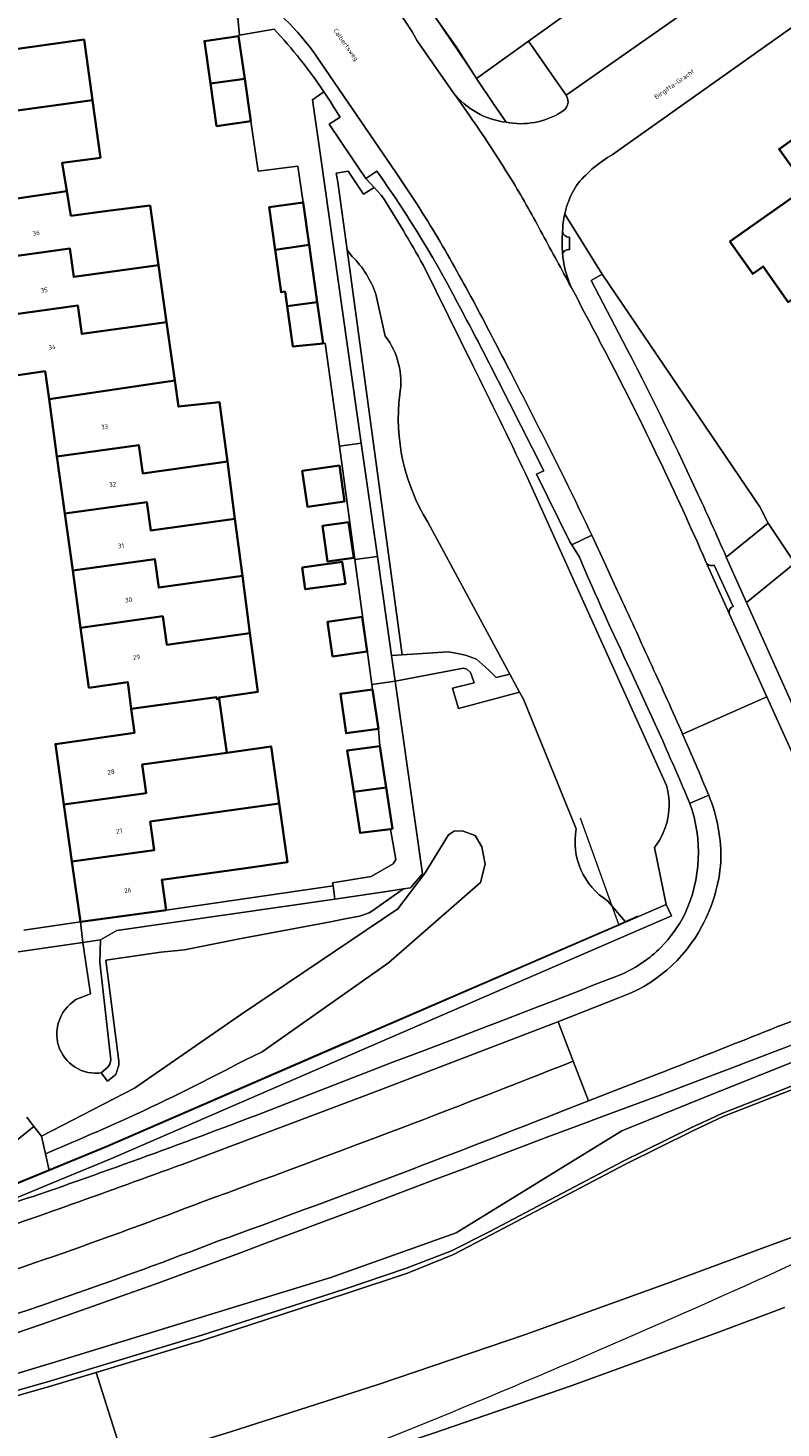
# Model space of a CAD drawing. Header units: metres. Extents: x 197700 to 204338, y 317132 to 325229.
# Tile 129 of 256: x 199936 to 199994, y 317786 to 317895. Entities that reach past the tile are written whole.
import ezdxf
from ezdxf.enums import TextEntityAlignment as Align

# ---------------------------------------------------------------- set-up
doc = ezdxf.new("R2010")
doc.units = ezdxf.units.M
for name, color, linetype, lineweight in [('B-WE-GR-BEPLANTING_CULTUUR_BOSPLANTSOEN-GV', 90, 'Continuous', 18), ('B-WE-GR-BEPLANTING_CULTUUR_HEESTERS-GV', 90, 'Continuous', 18), ('B-WE-GW-TALUD_KRUIN-G', 90, 'Continuous', 18), ('B-WE-IE-TERREINAFSCHEIDING_KUNSTMATIG_HEKWERK-G', 20, 'IE-TERREINAFSCHEIDING-KUNSTMATIG', 18), ('B-WE-IE-TERREINAFSCHEIDING_KUNSTMATIG_MUUR-G', 90, 'IE-TERREINAFSCHEIDING-KUNSTMATIG-DICHT', 18), ('B-WE-IE-TERREINAFSCHEIDING_KUNSTMATIG_MUUR-GV', 90, 'Continuous', 18), ('B-WE-KW-KUNSTWERK_GELUIDSWERING_SCHERM-G', 170, 'Continuous', 18), ('B-WE-OG-BEBOUWING-GV', 7, 'Continuous', 35), ('B-WE-OG-BEBOUWING-T18', 10, 'Continuous', 18), ('B-WE-OG-TERREIN_CULTUURSCHEIDING-GV', 7, 'Continuous', 18), ('B-WE-OG-TERREIN_ERF-GV', 7, 'Continuous', 18), ('B-WE-OG-TOPOGRAFIE-T18', 10, 'Continuous', 18), ('B-WE-VH-ONVERHARD-GV', 252, 'Continuous', 18), ('B-WE-VH-VERHARDING_ASFALT-GV', 252, 'Continuous', 18), ('B-WE-VH-VERHARDING_BETONSTRAATSTEEN-GV', 252, 'Continuous', 18), ('B-WE-VH-VERHARDING_HALFVERHARDING_GRIND-GV', 252, 'Continuous', 18), ('B-WE-VH-VERHARDING_SIERBESTRATING-GV', 252, 'Continuous', 18), ('B-WE-VH-VERHARDING_TEGEL-GV', 252, 'Continuous', 18), ('B-WE-VW-MARKERING_PICTOGRAM-G', 7, 'Continuous', 18)]:
    doc.layers.add(name, color=color, linetype=linetype, lineweight=lineweight)
doc.styles.add('NLCS-ISO-M200-T18', font='NLCS-ISO.ttf', dxfattribs={"height": 0.36})
doc.linetypes.add('IE-TERREINAFSCHEIDING-KUNSTMATIG', pattern='A,4,[82,NLCS.SHX,S=0.75,R=90,X=0,Y=0],4,-2', length=10)
doc.linetypes.add('IE-TERREINAFSCHEIDING-KUNSTMATIG-DICHT', pattern='A,8,-1,[82,NLCS.SHX,S=0.75,R=90,X=0,Y=0],-1', length=10)

msp = doc.modelspace()

# ---------------------------------------------------------------- linework, layer by layer
at = {"layer": 'B-WE-GR-BEPLANTING_CULTUUR_BOSPLANTSOEN-GV'}
for points in [[(199960.504, 317883.862), (199959.571, 317883.71), (199959.704, 317883.022), (199960.424, 317877.73)], [(199963.12, 317881.962), (199962.533, 317882.598), (199961.717, 317882.064), (199960.504, 317883.862)], [(199970.234, 317868.702), (199966.381, 317876.503)], [(199962.667, 317874.277), (199963.405, 317870.991)], [(199985.367, 317835.913), (199974.371, 317860.214)], [(199966.722, 317856.478), (199973.134, 317844.595), (199973.894, 317843.187), (199974.19, 317842.638), (199978.311, 317832.511)], [(199980.783, 317826.888), (199981.125, 317826.482), (199982.14, 317825.276), (199982.168, 317825.243), (199985.34, 317826.616), (199984.432, 317831.061)]]:
    msp.add_lwpolyline(points, dxfattribs=at)
for points in [[(199966.381, 317876.503, 0.0169914), (199963.12, 317881.962)], [(199960.424, 317877.73, 0.0153706), (199960.82, 317877.221)], [(199960.82, 317877.221, -0.1147395), (199962.667, 317874.277)], [(199963.405, 317870.991, -0.2101098), (199964.539, 317866.427)], [(199974.371, 317860.214, 0.0060615), (199970.234, 317868.702)], [(199964.539, 317866.427, 0.1701158), (199966.722, 317856.478)], [(199984.432, 317831.061, 0.2375502), (199985.367, 317835.913)], [(199978.311, 317832.511, 0.3071345), (199980.783, 317826.888)]]:
    msp.add_lwpolyline(points, format="xyb", dxfattribs=at)
at = {"layer": 'B-WE-GR-BEPLANTING_CULTUUR_HEESTERS-GV'}
for points in [[(199974.594, 317894.02), (199970.519, 317891.111), (199971.859, 317889.136), (199972.843, 317887.686)], [(199977.529, 317889.815), (199976.995, 317890.58), (199974.594, 317894.02)]]:
    msp.add_lwpolyline(points, dxfattribs=at)
for points in [[(199977.133, 317888.472, 0.463465), (199977.529, 317889.815)], [(199972.843, 317887.686, 0.1860054), (199977.133, 317888.472)]]:
    msp.add_lwpolyline(points, format="xyb", dxfattribs=at)
for points in [[(199941.219, 317813.475), (199941.721, 317812.812), (199942.374, 317813.35), (199942.598, 317814.065), (199942.598, 317814.391), (199941.599, 317822.27), (199945.882, 317822.882), (199947.718, 317823.086), (199952.023, 317823.929), (199959.119, 317825.263), (199960.282, 317825.488), (199961.383, 317825.712), (199962.138, 317825.977), (199962.361, 317826.094), (199964.828, 317827.844), (199963.493, 317827.642), (199959.482, 317827.035), (199942.443, 317824.572), (199941.162, 317823.866), (199941.109, 317822.106), (199941.966, 317814.493), (199941.905, 317814.146), (199941.741, 317813.902)], [(199937.82, 317817.115), (199937.776, 317816.832), (199937.763, 317816.686), (199937.758, 317816.414), (199937.777, 317816.142), (199937.821, 317815.873), (199937.888, 317815.609), (199937.979, 317815.352), (199938.092, 317815.104), (199938.227, 317814.868), (199938.382, 317814.644), (199938.557, 317814.435), (199938.75, 317814.243), (199938.959, 317814.068), (199939.183, 317813.913), (199939.42, 317813.779), (199939.668, 317813.666), (199939.925, 317813.576), (199940.189, 317813.509), (199940.458, 317813.466), (199940.73, 317813.447), (199941.003, 317813.453), (199941.219, 317813.475), (199941.741, 317813.902), (199941.905, 317814.146), (199941.966, 317814.493), (199941.109, 317822.106), (199941.162, 317823.866), (199939.781, 317823.659), (199940.009, 317822.251), (199940.387, 317819.635), (199939.246, 317819.188), (199939.011, 317819.023), (199938.791, 317818.838), (199938.589, 317818.634), (199938.406, 317818.413), (199938.243, 317818.177), (199938.102, 317817.927), (199937.984, 317817.665), (199937.89, 317817.394)]]:
    msp.add_lwpolyline(points, close=True, dxfattribs=at)
at = {"layer": 'B-WE-GW-TALUD_KRUIN-G'}
for points in [[(199960.424, 317877.73, 0.0153706), (199960.82, 317877.221)], [(199960.82, 317877.221, -0.1147395), (199962.667, 317874.277)], [(199963.405, 317870.991, -0.2101098), (199964.539, 317866.427)], [(199964.539, 317866.427, 0.1701158), (199966.722, 317856.478)], [(199978.311, 317832.511, 0.3071345), (199980.783, 317826.888)]]:
    msp.add_lwpolyline(points, format="xyb", dxfattribs=at)
for points in [[(199962.667, 317874.277), (199963.405, 317870.991)], [(199966.722, 317856.478), (199973.134, 317844.595), (199973.894, 317843.187), (199974.19, 317842.638), (199978.311, 317832.511)], [(199980.783, 317826.888), (199981.125, 317826.482), (199982.14, 317825.276), (199982.168, 317825.243)]]:
    msp.add_lwpolyline(points, dxfattribs=at)
at = {"layer": 'B-WE-IE-TERREINAFSCHEIDING_KUNSTMATIG_HEKWERK-G'}
for points in [[(199981.125, 317826.482), (199978.663, 317833.346)], [(199981.638, 317825.051), (199981.125, 317826.482)], [(199960.296, 317815.841), (199981.638, 317825.051)], [(199981.638, 317825.051), (199982.14, 317825.276)], [(199982.14, 317825.276), (199983.148, 317825.729)], [(199960.296, 317815.841), (199941.715, 317807.779)], [(199941.715, 317807.779), (199937.164, 317805.901)], [(199937.164, 317805.901), (199933.73, 317804.485)]]:
    msp.add_lwpolyline(points, dxfattribs=at)
at = {"layer": 'B-WE-IE-TERREINAFSCHEIDING_KUNSTMATIG_MUUR-G'}
for points in [[(199967.161, 317896.075), (199970.519, 317891.111)], [(199970.519, 317891.111), (199974.594, 317894.02)]]:
    msp.add_lwpolyline(points, dxfattribs=at)
at = {"layer": 'B-WE-IE-TERREINAFSCHEIDING_KUNSTMATIG_MUUR-GV'}
msp.add_lwpolyline([(199868.777, 317786.243), (199882.321, 317789.133), (199890.572, 317791.112), (199902.778, 317794.083), (199913.126, 317796.859), (199928.99, 317801.658), (199934.131, 317803.514), (199937.556, 317804.928), (199942.172, 317806.833), (199962.212, 317815.535), (199985.744, 317825.738), (199985.34, 317826.616), (199982.168, 317825.243), (199966.053, 317818.269), (199960.316, 317815.795), (199941.774, 317807.75), (199937.175, 317805.852), (199933.75, 317804.439), (199928.7, 317802.615), (199912.836, 317797.816), (199902.519, 317795.049), (199890.257, 317792.065), (199882.087, 317790.105), (199868.569, 317787.221)], dxfattribs=at)
at = {"layer": 'B-WE-KW-KUNSTWERK_GELUIDSWERING_SCHERM-G'}
msp.add_lwpolyline([(199934.402, 317793.089), (199936.614, 317793.852), (199938.825, 317794.616), (199941.031, 317795.397), (199943.235, 317796.181), (199945.436, 317796.973), (199947.635, 317797.773), (199949.829, 317798.585), (199952.022, 317799.4), (199954.215, 317800.216), (199956.408, 317801.031), (199958.599, 317801.852), (199960.787, 317802.679), (199962.975, 317803.506), (199965.163, 317804.334), (199967.351, 317805.162), (199969.54, 317805.989), (199971.728, 317806.816), (199973.917, 317807.643), (199976.105, 317808.469), (199978.297, 317809.288), (199980.489, 317810.105), (199982.681, 317810.922), (199984.874, 317811.739), (199987.063, 317812.563), (199989.251, 317813.393), (199990.494, 317813.865), (199991.438, 317814.223), (199993.625, 317815.053), (199995.809, 317815.892)], dxfattribs=at)
at = {"layer": 'B-WE-OG-BEBOUWING-GV'}
for points in [[(199940.547, 317889.416), (199939.886, 317894.148), (199933.2, 317893.212), (199933.512, 317890.984), (199927.314, 317890.141), (199927.981, 317885.428), (199934.416, 317886.307), (199934.112, 317888.538)], [(199951.96, 317894.404), (199949.287, 317894.023), (199949.76, 317890.707), (199952.433, 317891.088)], [(200014, 317885.685), (200011.073, 317889.829), (200008.189, 317893.913), (200001.145, 317888.938), (200002.61, 317886.864), (200000.181, 317885.162), (200000, 317885.416), (199997.947, 317888.286), (199994.163, 317885.579), (199996.293, 317882.603), (199990.321, 317878.371), (199992.098, 317875.855), (199992.915, 317876.432), (199994.876, 317873.655), (200000.823, 317877.854), (200004.593, 317872.515), (200010.43, 317876.668), (200007.338, 317880.991)], [(199952.906, 317887.772), (199952.433, 317891.088), (199949.76, 317890.707), (199950.233, 317887.391)], [(199941.175, 317884.921), (199940.578, 317889.196), (199940.547, 317889.416), (199934.112, 317888.538), (199934.416, 317886.307), (199927.981, 317885.428), (199928.648, 317880.708), (199931.816, 317881.156), (199931.794, 317881.314), (199938.54, 317882.317), (199938.166, 317884.513)], [(199938.54, 317882.317), (199931.794, 317881.314), (199931.816, 317881.156), (199932.402, 317876.957), (199938.779, 317877.833), (199939.082, 317875.622), (199945.701, 317876.531), (199945.043, 317881.19), (199941.755, 317880.766), (199938.867, 317880.394)], [(199957.474, 317878.12), (199957.009, 317881.434), (199954.335, 317881.059), (199954.8, 317877.739)], [(199946.33, 317872.076), (199945.701, 317876.531), (199939.082, 317875.622), (199938.779, 317877.833), (199932.402, 317876.957), (199933.025, 317872.5), (199939.405, 317873.377), (199939.709, 317871.166)], [(199957.94, 317874.793), (199957.474, 317878.12), (199954.8, 317877.739), (199955.266, 317874.419), (199955.585, 317874.464), (199955.747, 317873.339), (199958.099, 317873.654)], [(199937.153, 317866.065), (199946.972, 317867.534), (199946.33, 317872.076), (199939.709, 317871.166), (199939.405, 317873.377), (199933.025, 317872.5), (199933.682, 317867.796), (199936.851, 317868.244)], [(199955.747, 317873.339), (199956.202, 317870.171), (199958.551, 317870.429), (199958.099, 317873.654)], [(199937.153, 317866.065), (199937.771, 317861.597), (199944.162, 317862.49), (199944.472, 317860.274), (199951.079, 317861.197), (199950.469, 317865.826), (199947.26, 317865.497), (199946.972, 317867.534)], [(199938.388, 317857.14), (199944.786, 317858.035), (199945.097, 317855.817), (199951.666, 317856.736), (199951.079, 317861.197), (199944.472, 317860.274), (199944.162, 317862.49), (199937.771, 317861.597)], [(199959.823, 317860.889), (199956.919, 317860.47), (199957.324, 317857.665), (199960.229, 317858.084)], [(199952.253, 317852.274), (199951.666, 317856.736), (199945.097, 317855.817), (199944.786, 317858.035), (199938.388, 317857.14), (199939.005, 317852.682), (199945.41, 317853.579), (199945.722, 317851.359)], [(199960.539, 317856.469), (199958.505, 317856.175), (199958.908, 317853.388), (199960.941, 317853.682)], [(199939.622, 317848.225), (199946.036, 317849.12), (199946.346, 317846.896), (199952.842, 317847.802), (199952.253, 317852.274), (199945.722, 317851.359), (199945.41, 317853.579), (199939.005, 317852.682)], [(199956.919, 317852.927), (199957.158, 317851.224), (199960.291, 317851.663), (199960.052, 317853.366)], [(199943.578, 317841.884), (199950.238, 317842.797), (199950.26, 317842.639), (199950.437, 317842.664), (199950.42, 317842.786), (199953.446, 317843.211), (199952.842, 317847.802), (199946.346, 317846.896), (199946.036, 317849.12), (199939.622, 317848.225), (199940.271, 317843.538), (199943.31, 317843.967)], [(199961.599, 317849.088), (199958.903, 317848.698), (199959.295, 317845.987), (199961.991, 317846.376)], [(199950.437, 317842.664), (199950.26, 317842.639), (199950.238, 317842.797), (199943.578, 317841.884), (199943.82, 317840.01), (199937.651, 317839.14), (199938.316, 317834.427), (199944.741, 317835.319), (199944.431, 317837.546), (199951.039, 317838.463)], [(199962.419, 317843.414), (199959.902, 317843.065), (199960.349, 317839.987), (199962.866, 317840.336)], [(199951.039, 317838.463), (199944.431, 317837.546), (199944.741, 317835.319), (199938.316, 317834.427), (199938.946, 317829.961), (199945.373, 317830.858), (199945.062, 317833.086), (199955.13, 317834.491), (199954.491, 317838.956)], [(199962.982, 317838.967), (199960.443, 317838.643), (199960.941, 317835.42), (199963.48, 317835.744)], [(199963.977, 317832.522), (199963.48, 317835.744), (199960.941, 317835.42), (199961.438, 317832.198), (199963.807, 317832.5)], [(199939.61, 317825.255), (199946.287, 317826.175), (199945.98, 317828.404), (199945.96, 317828.547), (199952.33, 317829.435), (199955.782, 317829.928), (199955.13, 317834.491), (199945.062, 317833.086), (199945.373, 317830.858), (199938.946, 317829.961)]]:
    msp.add_lwpolyline(points, close=True, dxfattribs=at)
at = {"layer": 'B-WE-OG-TERREIN_CULTUURSCHEIDING-GV'}
for points in [[(199958.621, 317890.063), (199957.731, 317889.454), (199958.373, 317884.925), (199959.027, 317880.318), (199961.536, 317862.63), (199962.79, 317853.795), (199963.889, 317846.045), (199964.726, 317846.103), (199960.424, 317877.73), (199959.704, 317883.022), (199959.571, 317883.71)], [(199959.571, 317883.71), (199960.504, 317883.862), (199961.717, 317882.064), (199962.533, 317882.598), (199961.878, 317883.307), (199960.789, 317884.922), (199959.032, 317887.529), (199959.881, 317888.077)], [(199962.742, 317883.866), (199961.878, 317883.307), (199962.533, 317882.598), (199963.12, 317881.962)], [(199960.424, 317877.73), (199964.726, 317846.103)], [(199966.381, 317876.503), (199970.234, 317868.702)], [(199990.03, 317853.766), (199990.038, 317853.747), (199993.292, 317856.39), (199992.656, 317857.662), (199980.344, 317875.836), (199979.493, 317875.336), (199981.953, 317870.608)], [(199963.405, 317870.991), (199962.667, 317874.277)], [(199978.565, 317853.732), (199977.968, 317854.706), (199977.831, 317854.929), (199975.221, 317860.226), (199975.779, 317860.476), (199972.186, 317867.555)], [(199974.371, 317860.214), (199985.367, 317835.913)], [(199964.726, 317846.103), (199968.31, 317846.351), (199968.919, 317846.249), (199969.663, 317846.08), (199970.543, 317845.775), (199971.456, 317844.929), (199972.054, 317844.331), (199973.134, 317844.595), (199966.722, 317856.478)], [(200004.46, 317839.75), (199996.855, 317852.36), (199996.662, 317853.415), (199995.389, 317853.257), (199991.612, 317850.202), (199995.643, 317841.216), (199996.757, 317838.739), (199996.925, 317838.365), (199997.846, 317836.599), (199999.076, 317834.99), (200000.618, 317833.664), (200002.301, 317832.714), (200004.205, 317832.084), (200006.188, 317831.768), (200008.16, 317831.871), (200010.098, 317832.402)], [(199978.311, 317832.511), (199974.19, 317842.638), (199973.894, 317843.187), (199969.134, 317841.928), (199968.645, 317843.499), (199970.361, 317843.918), (199970.137, 317844.523), (199970.069, 317844.726), (199969.764, 317844.997), (199969.528, 317845.064), (199964.172, 317844.05), (199966.308, 317828.997), (199965.376, 317827.927), (199964.828, 317827.844), (199962.361, 317826.094), (199962.138, 317825.977), (199961.383, 317825.712), (199960.282, 317825.488), (199959.119, 317825.263), (199952.023, 317823.929), (199947.718, 317823.086), (199945.882, 317822.882), (199941.599, 317822.27), (199942.598, 317814.391), (199942.598, 317814.065), (199942.374, 317813.35), (199941.721, 317812.812), (199941.219, 317813.475)], [(199985.072, 317839.388), (199982.565, 317844.873)], [(199935.43, 317810.002), (199935.978, 317809.279), (199936.577, 317808.535), (199943.833, 317812.266), (199952.098, 317818.013), (199964.392, 317826.266), (199966.513, 317829.078), (199968.345, 317832.047), (199968.79, 317832.338), (199969.419, 317832.372), (199970.438, 317831.997), (199970.956, 317831.116), (199971.213, 317829.768), (199970.832, 317828.329), (199963.659, 317822.053), (199953.805, 317815.114), (199952.483, 317814.485)], [(199952.483, 317814.485), (199953.805, 317815.114), (199963.659, 317822.053), (199970.832, 317828.329), (199971.213, 317829.768), (199970.956, 317831.116), (199970.438, 317831.997), (199969.419, 317832.372), (199968.79, 317832.338), (199968.345, 317832.047), (199966.513, 317829.078), (199964.392, 317826.266), (199952.098, 317818.013), (199943.833, 317812.266), (199936.577, 317808.535)], [(199984.432, 317831.061), (199985.34, 317826.616), (199985.744, 317825.738), (199962.212, 317815.535), (199942.172, 317806.833), (199937.556, 317804.928), (199934.131, 317803.514), (199928.99, 317801.658)], [(199936.885, 317807.154), (199937.175, 317805.852), (199941.774, 317807.75), (199960.316, 317815.795), (199966.053, 317818.269), (199982.168, 317825.243), (199982.14, 317825.276), (199981.125, 317826.482), (199980.783, 317826.888)], [(199941.219, 317813.475), (199941.003, 317813.453), (199940.73, 317813.447), (199940.458, 317813.466), (199940.189, 317813.509), (199939.925, 317813.576), (199939.668, 317813.666), (199939.42, 317813.779), (199939.183, 317813.913), (199938.959, 317814.068), (199938.75, 317814.243), (199938.557, 317814.435), (199938.382, 317814.644), (199938.227, 317814.868), (199938.092, 317815.104), (199937.979, 317815.352), (199937.888, 317815.609), (199937.821, 317815.873), (199937.777, 317816.142), (199937.758, 317816.414), (199937.763, 317816.686), (199937.776, 317816.832), (199937.82, 317817.115), (199937.89, 317817.394), (199937.984, 317817.665), (199938.102, 317817.927), (199938.243, 317818.177), (199938.406, 317818.413), (199938.589, 317818.634), (199938.791, 317818.838), (199939.011, 317819.023), (199939.246, 317819.188), (199940.387, 317819.635), (199940.009, 317822.251), (199939.781, 317823.659), (199933.497, 317822.746)], [(199955.635, 317811.047), (199957.43, 317811.746), (199963.793, 317814.228), (199963.931, 317814.273), (199966.448, 317815.224), (199968.963, 317816.181)], [(199868.569, 317787.221), (199882.087, 317790.105), (199890.257, 317792.065), (199902.519, 317795.049), (199912.836, 317797.816), (199928.7, 317802.615), (199933.75, 317804.439), (199937.175, 317805.852), (199936.885, 317807.154), (199936.577, 317808.535), (199935.978, 317809.279), (199934.198, 317807.843), (199933.095, 317809.206), (199931.457, 317809.023), (199908.191, 317804.917), (199906.906, 317804.494), (199905.708, 317803.88), (199904.802, 317802.878), (199901.699, 317799.07), (199882.404, 317796.42), (199865.149, 317793.943)], [(199936.577, 317808.535), (199936.885, 317807.154)]]:
    msp.add_lwpolyline(points, dxfattribs=at)
for points in [[(199959.881, 317888.077, 0.0141524), (199958.621, 317890.063)], [(199969.427, 317872.88, 0.0371937), (199962.742, 317883.866)], [(199963.12, 317881.962, -0.0169914), (199966.381, 317876.503)], [(199960.82, 317877.221, -0.0153706), (199960.424, 317877.73)], [(199962.667, 317874.277, 0.1147395), (199960.82, 317877.221)], [(199972.186, 317867.555, 0.0073848), (199969.427, 317872.88)], [(199964.539, 317866.427, 0.2101098), (199963.405, 317870.991)], [(199981.953, 317870.608, -0.0127354), (199987.669, 317858.979)], [(199970.234, 317868.702, -0.0060615), (199974.371, 317860.214)], [(199966.722, 317856.478, -0.1701158), (199964.539, 317866.427)], [(199987.669, 317858.979, -0.0047724), (199990.03, 317853.766)], [(199982.565, 317844.873, -0.0097148), (199978.565, 317853.732)], [(199987.187, 317834.51, 0.0045216), (199985.072, 317839.388)], [(199985.367, 317835.913, -0.2375502), (199984.432, 317831.061)], [(199986.794, 317825.863, 0.1987809), (199987.187, 317834.51)], [(199980.783, 317826.888, -0.3071345), (199978.311, 317832.511)], [(199984.927, 317823.266, 0.0734896), (199986.794, 317825.863)], [(199981.948, 317821.204, 0.090652), (199984.927, 317823.266)], [(199968.963, 317816.181, 0.0025993), (199981.948, 317821.204)], [(199952.483, 317814.485, -0.0140968), (199943.389, 317809.973)], [(199943.389, 317809.973, 0.0140968), (199952.483, 317814.485)], [(199936.361, 317803.976, 0.0090762), (199955.635, 317811.047)], [(199943.389, 317809.973, -0.0040903), (199936.885, 317807.154)], [(199936.885, 317807.154, 0.0040903), (199943.389, 317809.973)], [(199928.99, 317801.658, 0.0077289), (199936.361, 317803.976)]]:
    msp.add_lwpolyline(points, format="xyb", dxfattribs=at)
msp.add_lwpolyline([(199968.31, 317846.351), (199964.726, 317846.103), (199963.889, 317846.045), (199964.172, 317844.05), (199969.528, 317845.064), (199969.764, 317844.997), (199970.069, 317844.726), (199970.137, 317844.523), (199970.361, 317843.918), (199968.645, 317843.499), (199969.134, 317841.928), (199973.894, 317843.187), (199973.134, 317844.595), (199972.054, 317844.331), (199971.456, 317844.929), (199970.543, 317845.775), (199969.663, 317846.08), (199968.919, 317846.249)], close=True, dxfattribs=at)
at = {"layer": 'B-WE-OG-TERREIN_ERF-GV'}
for points in [[(200026.031, 317916.993), (199981.132, 317885.151)], [(199967.161, 317896.075), (199968.91, 317893.64), (199970.519, 317891.111), (199974.594, 317894.02), (199986.334, 317902.416)], [(199933.2, 317893.212), (199939.886, 317894.148), (199940.547, 317889.416), (199940.578, 317889.196), (199941.175, 317884.921), (199938.166, 317884.513), (199938.54, 317882.317), (199938.867, 317880.394), (199941.755, 317880.766), (199945.043, 317881.19), (199945.701, 317876.531), (199946.33, 317872.076), (199946.972, 317867.534), (199947.26, 317865.497), (199950.469, 317865.826), (199951.079, 317861.197), (199951.666, 317856.736), (199952.253, 317852.274), (199952.842, 317847.802), (199953.446, 317843.211), (199950.42, 317842.786), (199950.437, 317842.664), (199951.039, 317838.463), (199954.491, 317838.956), (199955.13, 317834.491), (199955.782, 317829.928), (199952.33, 317829.435), (199945.96, 317828.547), (199945.98, 317828.404), (199946.287, 317826.175), (199959.335, 317828.061), (199959.3, 317828.304), (199962.302, 317828.799), (199964.017, 317829.803), (199964.221, 317830.121), (199963.835, 317832.341), (199963.807, 317832.5), (199961.438, 317832.198), (199960.941, 317835.42), (199960.443, 317838.643), (199962.982, 317838.967), (199962.866, 317840.336), (199960.349, 317839.987), (199959.902, 317843.065), (199962.419, 317843.414), (199962.366, 317843.804), (199961.034, 317853.555), (199959.826, 317862.396), (199958.726, 317870.449), (199958.551, 317870.429), (199956.202, 317870.171), (199955.747, 317873.339), (199955.585, 317874.464), (199955.266, 317874.419), (199954.8, 317877.739), (199954.335, 317881.059), (199957.009, 317881.434), (199956.586, 317884.261), (199953.492, 317883.863), (199952.906, 317887.772), (199950.233, 317887.391), (199949.76, 317890.707), (199949.287, 317894.023), (199951.96, 317894.404), (199951.95, 317894.472), (199952.027, 317894.483), (199951.887, 317895.806)], [(199977.417, 317880.524), (199980.344, 317875.836), (199992.656, 317857.662), (199993.292, 317856.39), (199995.389, 317853.257)], [(199935.173, 317824.61), (199939.61, 317825.255), (199938.946, 317829.961), (199938.316, 317834.427), (199937.651, 317839.14), (199943.82, 317840.01), (199943.578, 317841.884), (199943.31, 317843.967), (199940.271, 317843.538), (199939.622, 317848.225), (199939.005, 317852.682), (199938.388, 317857.14), (199937.771, 317861.597), (199937.153, 317866.065), (199936.851, 317868.244), (199933.682, 317867.796)]]:
    msp.add_lwpolyline(points, dxfattribs=at)
for points in [[(200011.073, 317889.829), (200014, 317885.685), (200007.338, 317880.991), (200010.43, 317876.668), (200004.593, 317872.515), (200000.823, 317877.854), (199994.876, 317873.655), (199992.915, 317876.432), (199992.098, 317875.855), (199990.321, 317878.371), (199996.293, 317882.603), (199994.163, 317885.579), (199997.947, 317888.286), (200000, 317885.416), (200000.181, 317885.162), (200002.61, 317886.864), (200001.145, 317888.938), (200008.189, 317893.913)], [(199959.823, 317860.889), (199960.229, 317858.084), (199957.324, 317857.665), (199956.919, 317860.47)], [(199960.539, 317856.469), (199960.941, 317853.682), (199958.908, 317853.388), (199958.505, 317856.175)], [(199956.919, 317852.927), (199960.052, 317853.366), (199960.291, 317851.663), (199957.158, 317851.224)], [(199961.599, 317849.088), (199961.991, 317846.376), (199959.295, 317845.987), (199958.903, 317848.698)]]:
    msp.add_lwpolyline(points, close=True, dxfattribs=at)
for points in [[(199981.132, 317885.151, 0.0891528), (199978.47, 317882.93)], [(199978.47, 317882.93, 0.0755349), (199977.687, 317881.435)], [(199977.687, 317881.435, 0.0349815), (199977.417, 317880.524)]]:
    msp.add_lwpolyline(points, format="xyb", dxfattribs=at)
at = {"layer": 'B-WE-VH-ONVERHARD-GV'}
for points in [[(199954.726, 317894.966), (199952.027, 317894.483), (199951.95, 317894.472), (199951.96, 317894.404), (199952.433, 317891.088), (199952.906, 317887.772), (199953.492, 317883.863), (199956.586, 317884.261), (199957.009, 317881.434)], [(199957.009, 317881.434), (199957.474, 317878.12), (199957.94, 317874.793), (199958.099, 317873.654), (199958.551, 317870.429), (199958.726, 317870.449), (199959.826, 317862.396), (199961.536, 317862.63), (199959.027, 317880.318), (199958.373, 317884.925), (199957.731, 317889.454), (199958.621, 317890.063)], [(199867.649, 317772.493), (199879.686, 317774.922), (199891.053, 317777.392), (199902.798, 317780.17), (199914.34, 317783.069), (199926.101, 317786.231), (199937.285, 317789.431), (199949.093, 317792.996), (199960.213, 317796.576), (199964.989, 317798.205), (199968.568, 317799.582), (199971.529, 317801.058), (199981.995, 317806.583), (199987.325, 317809.202), (199988.804, 317809.889), (199989.7, 317810.305), (199993.059, 317811.622), (200003.921, 317815.925)], [(199934.402, 317793.089), (199936.614, 317793.852), (199938.825, 317794.616), (199941.031, 317795.397), (199943.235, 317796.181), (199945.436, 317796.973), (199947.635, 317797.773), (199949.829, 317798.585), (199952.022, 317799.4), (199954.215, 317800.216), (199956.408, 317801.031), (199958.599, 317801.852), (199960.787, 317802.679), (199962.975, 317803.506), (199965.163, 317804.334), (199967.351, 317805.162), (199969.54, 317805.989), (199971.728, 317806.816), (199973.917, 317807.643), (199976.105, 317808.469), (199978.297, 317809.288), (199980.489, 317810.105), (199982.681, 317810.922), (199984.874, 317811.739), (199987.063, 317812.563), (199989.251, 317813.393), (199990.494, 317813.865), (199991.438, 317814.223), (199993.625, 317815.053), (199995.809, 317815.892)], [(199995.809, 317815.892), (199993.625, 317815.053), (199991.438, 317814.223), (199990.494, 317813.865), (199989.251, 317813.393), (199987.063, 317812.563), (199984.874, 317811.739), (199982.681, 317810.922), (199980.489, 317810.105), (199978.297, 317809.288), (199976.105, 317808.469), (199973.917, 317807.643), (199971.728, 317806.816), (199969.54, 317805.989), (199967.351, 317805.162), (199965.163, 317804.334), (199962.975, 317803.506), (199960.787, 317802.679), (199958.599, 317801.852), (199956.408, 317801.031), (199954.215, 317800.216), (199952.022, 317799.4), (199949.829, 317798.585), (199947.635, 317797.773), (199945.436, 317796.973), (199943.235, 317796.181), (199941.031, 317795.397), (199938.825, 317794.616), (199936.614, 317793.852), (199934.402, 317793.089)], [(199996.158, 317814.698), (199988.175, 317811.49), (199981.868, 317808.955), (199968.955, 317800.985), (199959.169, 317797.48), (199937.426, 317790.84), (199921.646, 317786.098), (199907.776, 317782.331), (199893.495, 317779.026), (199871.307, 317774.269), (199857.234, 317771.551)], [(199857.234, 317771.551), (199871.307, 317774.269), (199893.495, 317779.026), (199907.776, 317782.331), (199921.646, 317786.098), (199937.426, 317790.84), (199959.169, 317797.48), (199968.955, 317800.985), (199981.868, 317808.955), (199988.175, 317811.49), (199996.158, 317814.698)], [(199984.238, 317813.204), (199981.761, 317812.237), (199979.285, 317811.274), (199977.003, 317810.391)], [(199996.963, 317801.295), (199992.784, 317799.752), (199985.668, 317797.124), (199974.35, 317793.045), (199962.857, 317789.127), (199951.234, 317785.412), (199943.097, 317782.93), (199939.682, 317781.888), (199928.063, 317778.572), (199916.41, 317775.454), (199904.592, 317772.435), (199892.951, 317769.713), (199881.404, 317767.186), (199869.302, 317764.757)], [(199863.624, 317758.608), (199875.003, 317760.765), (199887.015, 317763.275), (199898.226, 317765.794), (199909.966, 317768.657), (199921.344, 317771.576), (199933.009, 317774.786), (199944.217, 317778.005), (199944.611, 317778.127), (199955.606, 317781.516), (199967.089, 317785.324), (199977.918, 317789.026), (199989.512, 317793.257), (199994.589, 317795.155)]]:
    msp.add_lwpolyline(points, dxfattribs=at)
for points in [[(199958.621, 317890.063, 0.0384342), (199954.726, 317894.966)], [(199999.826, 317819.386, -0.0022804), (199984.238, 317813.204)], [(199977.003, 317810.391, -0.0065972), (199950.398, 317800.345)], [(199950.398, 317800.345, -0.0154185), (199926.6, 317792.03)]]:
    msp.add_lwpolyline(points, format="xyb", dxfattribs=at)
msp.add_lwpolyline([(199962.366, 317843.804), (199964.172, 317844.05), (199963.889, 317846.045), (199962.79, 317853.795), (199961.034, 317853.555)], close=True, dxfattribs=at)
at = {"layer": 'B-WE-VH-VERHARDING_ASFALT-GV'}
for points in [[(199965.907, 317894.05, 0.2214012), (199945.838, 317908.235)], [(199952.547, 317898.246, -0.0906724), (199958.063, 317892.811)], [(199973.388, 317883.003, 0.0198414), (199968.709, 317890.014)], [(199964.261, 317883.748, -0.0146916), (199967.51, 317878.675)], [(199975.676, 317878.955, 0.0138708), (199973.388, 317883.003)], [(199967.51, 317878.675, -0.0076), (199970.446, 317873.435)], [(199977.912, 317874.803, 0.0051416), (199975.676, 317878.955)], [(199970.446, 317873.435, -0.0020064), (199973.225, 317868.102)], [(199980.794, 317869.372, 0.0036523), (199978.79, 317873.159)], [(199988.449, 317853.373, 0.0164225), (199980.794, 317869.372)], [(199973.225, 317868.102, -0.0039666), (199976.196, 317862.276)], [(199976.196, 317862.276, -0.0066244), (199979.489, 317855.543)], [(199981.544, 317851.091, -0.0020118), (199984.238, 317845.222)], [(199984.238, 317845.222, -0.0049601), (199986.622, 317839.924)], [(199986.622, 317839.924, -0.0044432), (199988.666, 317835.142)], [(199988.666, 317835.142, -0.1047813), (199989.608, 317829.941)], [(199989.608, 317829.941, -0.1063167), (199988.137, 317824.926)], [(199988.137, 317824.926, -0.1903215), (199981.563, 317819.305)], [(199984.238, 317813.204, 0.0022804), (199999.826, 317819.386)], [(199949.27, 317803.457, 0.0071932), (199978.086, 317814.376)], [(199978.086, 317814.376, -0.0071932), (199949.27, 317803.457)], [(199950.398, 317800.345, 0.0065972), (199977.003, 317810.391)], [(199947.551, 317806.324, -0.0046979), (199930.298, 317800.183)], [(199925.623, 317795.193, 0.015443), (199949.27, 317803.457)], [(199949.27, 317803.457, -0.015443), (199925.623, 317795.193)], [(199926.6, 317792.03, 0.0154185), (199950.398, 317800.345)]]:
    msp.add_lwpolyline(points, format="xyb", dxfattribs=at)
for points in [[(199968.709, 317890.014), (199965.907, 317894.05)], [(199958.063, 317892.811), (199964.261, 317883.748)], [(199978.79, 317873.159), (199978.353, 317874.031), (199977.912, 317874.803)], [(199979.489, 317855.543), (199979.534, 317855.445), (199980.518, 317853.318), (199981.544, 317851.091)], [(199986.622, 317839.924), (199986.658, 317839.94), (199993.2, 317842.824), (199990.254, 317849.348), (199988.526, 317853.201), (199988.449, 317853.373)], [(199995.635, 317837.432), (199995.322, 317838.124), (199993.2, 317842.824), (199986.658, 317839.94), (199986.622, 317839.924)], [(199981.563, 317819.305), (199976.892, 317817.465), (199976.9, 317817.444), (199978.086, 317814.376), (199979.285, 317811.274)], [(199978.086, 317814.376), (199976.9, 317817.444), (199976.892, 317817.465), (199963.96, 317812.508), (199961.776, 317811.677), (199947.551, 317806.324)], [(200003.921, 317815.925), (199993.059, 317811.622), (199989.7, 317810.305), (199988.804, 317809.889), (199987.325, 317809.202), (199981.995, 317806.583), (199971.529, 317801.058), (199968.568, 317799.582), (199964.989, 317798.205), (199960.213, 317796.576), (199949.093, 317792.996), (199937.285, 317789.431), (199926.101, 317786.231), (199914.34, 317783.069), (199902.798, 317780.17), (199891.053, 317777.392), (199879.686, 317774.922), (199867.649, 317772.493)], [(199867.756, 317772.12), (199879.73, 317774.559), (199891.173, 317776.972), (199902.891, 317779.747), (199914.48, 317782.683), (199926.157, 317785.834), (199937.44, 317789.047), (199940.844, 317790.075), (199948.487, 317792.383), (199948.663, 317792.437), (199948.879, 317792.502), (199949.102, 317792.569), (199949.26, 317792.617), (199960.344, 317796.234), (199965.146, 317797.841), (199968.737, 317799.299), (199971.627, 317800.787), (199982.17, 317806.333), (199987.417, 317808.941), (199988.902, 317809.638), (199989.804, 317810.062), (199993.213, 317811.381), (200004.05, 317815.644)], [(200004.05, 317815.644), (199993.213, 317811.381), (199989.804, 317810.062), (199988.902, 317809.638), (199987.417, 317808.941), (199982.17, 317806.333), (199971.627, 317800.787), (199968.737, 317799.299), (199965.146, 317797.841), (199960.344, 317796.234), (199949.26, 317792.617), (199949.102, 317792.569), (199948.879, 317792.502), (199948.663, 317792.437), (199948.487, 317792.383), (199940.844, 317790.075), (199943.097, 317782.93), (199951.234, 317785.412), (199962.857, 317789.127), (199974.35, 317793.045), (199985.668, 317797.124), (199992.784, 317799.752), (199996.963, 317801.295)], [(199977.003, 317810.391), (199979.285, 317811.274), (199978.086, 317814.376)], [(199979.285, 317811.274), (199981.761, 317812.237), (199984.238, 317813.204)], [(199994.589, 317795.155), (199989.512, 317793.257), (199977.918, 317789.026), (199967.089, 317785.324), (199955.606, 317781.516), (199944.611, 317778.127), (199946.861, 317770.991), (199955.311, 317773.531), (199957.804, 317774.144), (199969.756, 317776.673), (199978.34, 317778.547), (199981.898, 317779.402), (199985.46, 317780.463), (199993.182, 317783.249), (199998.482, 317785.239)]]:
    msp.add_lwpolyline(points, dxfattribs=at)
msp.add_lwpolyline([(199943.097, 317782.93), (199940.844, 317790.075), (199937.44, 317789.047), (199926.157, 317785.834), (199914.48, 317782.683), (199902.891, 317779.747), (199891.173, 317776.972), (199879.73, 317774.559), (199867.756, 317772.12), (199856.101, 317769.93), (199844.523, 317767.951), (199845.833, 317760.549), (199857.521, 317762.556), (199869.302, 317764.757), (199881.404, 317767.186), (199892.951, 317769.713), (199904.592, 317772.435), (199916.41, 317775.454), (199928.063, 317778.572), (199939.682, 317781.888)], close=True, dxfattribs=at)
at = {"layer": 'B-WE-VH-VERHARDING_BETONSTRAATSTEEN-GV'}
for points in [[(199981.132, 317885.151), (200026.031, 317916.993)], [(199988.739, 317898.893), (199986.334, 317902.416), (199974.594, 317894.02)], [(199974.594, 317894.02), (199976.995, 317890.58), (199977.529, 317889.815), (199990.117, 317898.65)], [(199990.411, 317898.838), (199990.117, 317898.65), (199977.529, 317889.815)], [(199977.795, 317877.736), (199977.787, 317878.713)], [(199977.912, 317874.803), (199977.759, 317875.208)], [(199988.526, 317853.201), (199990.254, 317849.348)], [(199990.571, 317849.882), (199989.097, 317853.105)]]:
    msp.add_lwpolyline(points, dxfattribs=at)
for points in [[(199972.843, 317887.686, -0.1937181), (199968.709, 317890.014)], [(199968.709, 317890.014, -0.0198414), (199973.388, 317883.003)], [(199977.529, 317889.815, -0.463465), (199977.133, 317888.472)], [(199977.133, 317888.472, -0.1860054), (199972.843, 317887.686)], [(199978.47, 317882.93, -0.0891528), (199981.132, 317885.151)], [(199973.388, 317883.003, -0.0138708), (199975.676, 317878.955)], [(199977.687, 317881.435, -0.0755349), (199978.47, 317882.93)], [(199977.417, 317880.524, -0.0349815), (199977.687, 317881.435)], [(199977.255, 317879.175, -0.0499551), (199977.417, 317880.524)], [(199975.676, 317878.955, -0.0051416), (199977.912, 317874.803)], [(199977.256, 317877.385, -0.0396662), (199977.255, 317879.175)], [(199977.255, 317879.175, 0.0396662), (199977.256, 317877.385)], [(199977.787, 317878.713, -0.4018617), (199977.255, 317879.175)], [(199977.256, 317877.385, -0.4213706), (199977.795, 317877.736)], [(199977.28, 317877.126, -0.0065931), (199977.256, 317877.385)], [(199977.759, 317875.208, -0.0566803), (199977.28, 317877.126)], [(199989.097, 317853.105, -0.2421984), (199988.526, 317853.201)], [(199990.254, 317849.348, -0.3581846), (199990.571, 317849.882)]]:
    msp.add_lwpolyline(points, format="xyb", dxfattribs=at)
msp.add_lwpolyline([(199991.612, 317850.202), (199995.389, 317853.257), (199993.292, 317856.39), (199990.038, 317853.747)], close=True, dxfattribs=at)
at = {"layer": 'B-WE-VH-VERHARDING_HALFVERHARDING_GRIND-GV'}
msp.add_lwpolyline([(199946.287, 317826.175), (199939.61, 317825.255), (199939.781, 317823.659), (199941.162, 317823.866), (199942.443, 317824.572), (199959.482, 317827.035), (199959.335, 317828.061)], close=True, dxfattribs=at)
at = {"layer": 'B-WE-VH-VERHARDING_SIERBESTRATING-GV'}
for points in [[(199933.497, 317822.746), (199939.781, 317823.659), (199939.61, 317825.255), (199935.173, 317824.61)], [(199934.198, 317807.843), (199935.978, 317809.279), (199935.43, 317810.002)]]:
    msp.add_lwpolyline(points, dxfattribs=at)
at = {"layer": 'B-WE-VH-VERHARDING_TEGEL-GV'}
for points in [[(199945.838, 317908.235, -0.2214012), (199965.907, 317894.05)], [(199958.063, 317892.811, 0.0906724), (199952.547, 317898.246)], [(199954.726, 317894.966, -0.0384342), (199958.621, 317890.063)], [(199958.621, 317890.063, -0.0141524), (199959.881, 317888.077)], [(199968.709, 317890.014, 0.1937181), (199972.843, 317887.686)], [(199962.742, 317883.866, -0.0371937), (199969.427, 317872.88)], [(199967.51, 317878.675, 0.0146916), (199964.261, 317883.748)], [(199977.417, 317880.524, 0.0499551), (199977.255, 317879.175)], [(199970.446, 317873.435, 0.0076), (199967.51, 317878.675)], [(199977.255, 317879.175, 0.4018617), (199977.787, 317878.713)], [(199977.795, 317877.736, 0.4213706), (199977.256, 317877.385)], [(199977.256, 317877.385, 0.0065931), (199977.28, 317877.126)], [(199977.28, 317877.126, 0.0566803), (199977.759, 317875.208)], [(199973.225, 317868.102, 0.0020064), (199970.446, 317873.435)], [(199978.79, 317873.159, -0.0036523), (199980.794, 317869.372)], [(199969.427, 317872.88, -0.0073848), (199972.186, 317867.555)], [(199987.669, 317858.979, 0.0127354), (199981.953, 317870.608)], [(199980.794, 317869.372, -0.0164225), (199988.449, 317853.373)], [(199976.196, 317862.276, 0.0039666), (199973.225, 317868.102)], [(199979.489, 317855.543, 0.0066244), (199976.196, 317862.276)], [(199990.03, 317853.766, 0.0047724), (199987.669, 317858.979)], [(199978.565, 317853.732, 0.0097148), (199982.565, 317844.873)], [(199988.526, 317853.201, 0.2421984), (199989.097, 317853.105)], [(199984.238, 317845.222, 0.0020118), (199981.544, 317851.091)], [(199990.571, 317849.882, 0.3581846), (199990.254, 317849.348)], [(199986.622, 317839.924, 0.0049601), (199984.238, 317845.222)], [(199985.072, 317839.388, -0.0045216), (199987.187, 317834.51)], [(199988.666, 317835.142, 0.0044432), (199986.622, 317839.924)], [(199989.608, 317829.941, 0.1047813), (199988.666, 317835.142)], [(199987.187, 317834.51, -0.1987809), (199986.794, 317825.863)], [(199988.137, 317824.926, 0.1063167), (199989.608, 317829.941)], [(199986.794, 317825.863, -0.0734896), (199984.927, 317823.266)], [(199981.563, 317819.305, 0.1903215), (199988.137, 317824.926)], [(199984.927, 317823.266, -0.090652), (199981.948, 317821.204)], [(199981.948, 317821.204, -0.0025993), (199968.963, 317816.181)], [(199955.635, 317811.047, -0.0090762), (199936.361, 317803.976)], [(199930.298, 317800.183, 0.0046979), (199947.551, 317806.324)], [(199936.361, 317803.976, -0.0077289), (199928.99, 317801.658)]]:
    msp.add_lwpolyline(points, format="xyb", dxfattribs=at)
for points in [[(199949.165, 317900.07), (199942.687, 317899.13), (199940.512, 317898.814), (199920.154, 317895.923), (199920.445, 317893.892), (199926.143, 317894.862), (199935.727, 317896.17), (199943.027, 317897.196), (199948.001, 317897.895), (199951.887, 317895.806), (199952.027, 317894.483), (199954.726, 317894.966)], [(199972.843, 317887.686), (199971.859, 317889.136), (199970.519, 317891.111), (199968.91, 317893.64), (199967.161, 317896.075)], [(199965.907, 317894.05), (199968.709, 317890.014)], [(199964.261, 317883.748), (199958.063, 317892.811)], [(199959.881, 317888.077), (199959.032, 317887.529), (199960.789, 317884.922), (199961.878, 317883.307), (199962.742, 317883.866)], [(199981.953, 317870.608), (199979.493, 317875.336), (199980.344, 317875.836), (199977.417, 317880.524)], [(199977.787, 317878.713), (199977.795, 317877.736)], [(199977.759, 317875.208), (199977.912, 317874.803), (199978.353, 317874.031), (199978.79, 317873.159)], [(199972.186, 317867.555), (199975.779, 317860.476), (199975.221, 317860.226), (199977.831, 317854.929), (199977.968, 317854.706), (199979.534, 317855.445), (199979.489, 317855.543)], [(199981.544, 317851.091), (199980.518, 317853.318), (199979.534, 317855.445), (199977.968, 317854.706), (199978.565, 317853.732)], [(199990.254, 317849.348), (199993.2, 317842.824), (199995.322, 317838.124), (199996.757, 317838.739), (199995.643, 317841.216), (199991.612, 317850.202), (199990.038, 317853.747), (199990.03, 317853.766)], [(199988.449, 317853.373), (199988.526, 317853.201)], [(199989.097, 317853.105), (199990.571, 317849.882)], [(199982.565, 317844.873), (199985.072, 317839.388)], [(199988.666, 317835.142), (199987.21, 317834.52), (199987.187, 317834.51)], [(199987.21, 317834.52), (199988.666, 317835.142)], [(199987.187, 317834.51), (199987.21, 317834.52)], [(199947.551, 317806.324), (199961.776, 317811.677), (199963.96, 317812.508), (199976.892, 317817.465), (199981.563, 317819.305)], [(199968.963, 317816.181), (199966.448, 317815.224), (199963.931, 317814.273), (199963.793, 317814.228), (199957.43, 317811.746), (199955.635, 317811.047)]]:
    msp.add_lwpolyline(points, dxfattribs=at)
for points in [[(199959.826, 317862.396), (199961.034, 317853.555), (199962.79, 317853.795), (199961.536, 317862.63)], [(199963.48, 317835.744), (199963.977, 317832.522), (199963.807, 317832.5), (199963.835, 317832.341), (199964.221, 317830.121), (199964.017, 317829.803), (199962.302, 317828.799), (199959.3, 317828.304), (199959.335, 317828.061), (199959.482, 317827.035), (199963.493, 317827.642), (199964.828, 317827.844), (199965.376, 317827.927), (199966.308, 317828.997), (199964.172, 317844.05), (199962.366, 317843.804), (199962.419, 317843.414), (199962.866, 317840.336), (199962.982, 317838.967)]]:
    msp.add_lwpolyline(points, close=True, dxfattribs=at)
at = {"layer": 'B-WE-VW-MARKERING_PICTOGRAM-G'}
msp.add_lwpolyline([(199943.317, 317777.104, 0.0218304), (200004.752, 317802.969)], format="xyb", dxfattribs=at)

# ---------------------------------------------------------------- texts
at = {"layer": 'B-WE-OG-BEBOUWING-T18', "style": 'NLCS-ISO-M200-T18'}
for s, rotation, p in [('36', 7.9, (199936.149, 317879.045)), ('35', 7.9, (199936.772, 317874.585)), ('34', 7.9, (199937.395, 317870.132)), ('33', 7.8, (199941.488, 317863.916)), ('32', 7.8, (199942.112, 317859.411)), ('31', 7.8, (199942.774, 317854.627)), ('30', 7.8, (199943.359, 317850.4)), ('29', 7.8, (199943.979, 317845.921)), ('28', 8, (199941.997, 317836.967)), ('27', 8, (199942.65, 317832.338)), ('26', 8, (199943.302, 317827.717))]:
    msp.add_text(s, height=0.36, rotation=rotation, dxfattribs=at).set_placement(p, align=Align.MIDDLE)
at = {"layer": 'B-WE-OG-TOPOGRAFIE-T18', "style": 'NLCS-ISO-M200-T18'}
for s, rotation, p in [('Calbertsweg', 305.8, (199960.297, 317893.722)), ('Birgitta-Gracht', 35, (199986.004, 317890.629))]:
    msp.add_text(s, height=0.36, rotation=rotation, dxfattribs=at).set_placement(p, align=Align.MIDDLE)

doc.saveas('drawing.dxf')
